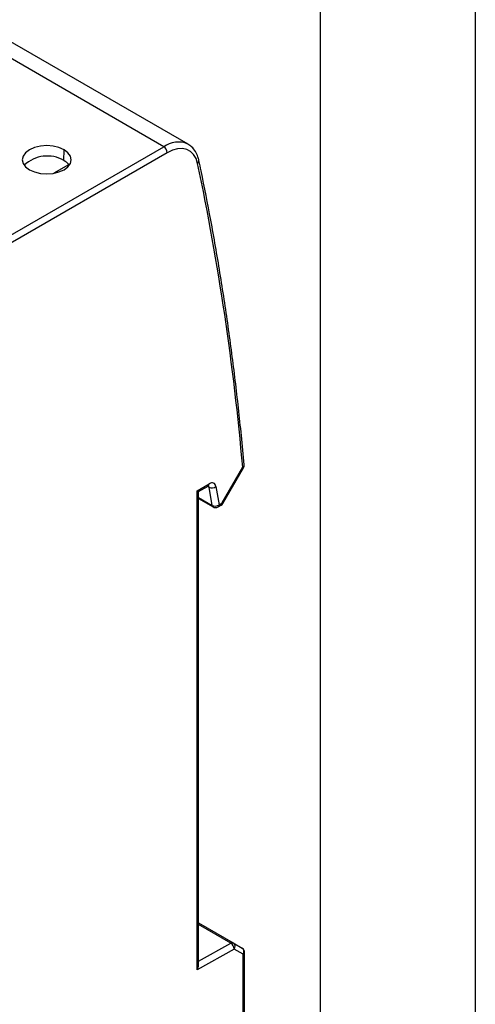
# Model space of a CAD drawing. Header units: millimetres. Extents: x 0 to 349, y 0 to 270.
# Tile 8 of 9: x 326 to 349, y 194 to 244. Entities that reach past the tile are written whole.
import ezdxf

# ---------------------------------------------------------------- set-up
doc = ezdxf.new("R2010")
doc.units = ezdxf.units.MM
doc.header["$LTSCALE"] = 1.25
doc.layers.add('TEXT', color=140, linetype='Continuous', lineweight=25)

msp = doc.modelspace()

# ---------------------------------------------------------------- linework, layer by layer
at = {"color": 7, "linetype": 'Continuous'}
msp.add_line((349.253, 269.878), (349.253, 0.003), dxfattribs=at)
for p, q in [((333.315, 237.673), (314.812, 248.355)), ((334.565, 237.797), (316.062, 248.479)), ((284.639, 209.573), (333.315, 237.673)), ((333.492, 237.367), (284.816, 209.267)), ((328.206, 236.969), (328.214, 237.518)), ((327.702, 236.331), (328.458, 236.76)), ((328.457, 236.715), (328.458, 236.76)), ((336.302, 219.461), (337.355, 221.285)), ((336.342, 219.438), (337.395, 221.262)), ((335.02, 220.082), (335.638, 220.438)), ((335.02, 195.589), (335.02, 220.082)), ((335.092, 220.038), (335.586, 220.324)), ((335.093, 195.831), (335.093, 220.042)), ((335.635, 220.268), (335.562, 220.31)), ((335.791, 219.335), (335.635, 220.268)), ((335.986, 220.302), (336.142, 219.369)), ((335.093, 219.738), (335.791, 219.335)), ((335.093, 219.685), (335.841, 219.254)), ((336.091, 219.254), (336.25, 219.346)), ((336.142, 219.369), (336.302, 219.461)), ((335.093, 197.992), (336.87, 196.967)), ((336.748, 196.956), (335.093, 197.911)), ((335.093, 196.034), (336.748, 196.956)), ((336.87, 196.967), (337.325, 196.704)), ((336.922, 196.648), (335.02, 195.589)), ((337.377, 196.385), (336.922, 196.648)), ((337.377, 180.615), (337.377, 196.385)), ((337.45, 180.717), (337.45, 196.487))]:
    msp.add_line(p, q)
at = {"flags": 128}
for points in [[(328.214, 237.518), (327.955, 237.633), (327.654, 237.705), (327.33, 237.73), (327.007, 237.705), (326.705, 237.633), (326.447, 237.518), (326.248, 237.369), (326.123, 237.195), (326.08, 237.008), (326.123, 236.821), (326.248, 236.647), (326.447, 236.498)], [(326.447, 236.498), (326.705, 236.383), (327.007, 236.311), (327.33, 236.286), (327.654, 236.311), (327.955, 236.383), (328.214, 236.498), (328.413, 236.647), (328.538, 236.821), (328.58, 237.008), (328.538, 237.195), (328.413, 237.369), (328.214, 237.518)], [(335.046, 236.82), (334.966, 237.071), (334.845, 237.278), (334.684, 237.435), (334.489, 237.537), (334.266, 237.582), (334.021, 237.568), (333.76, 237.496), (333.492, 237.367)], [(335.986, 220.302), (335.97, 220.361), (335.944, 220.411), (335.909, 220.449), (335.865, 220.474), (335.815, 220.486), (335.759, 220.483), (335.699, 220.467), (335.638, 220.438)]]:
    msp.add_lwpolyline(points, dxfattribs=at)
for centre, radius, start, end in [((334.047, 236.674), 1.239, 66.2872, 126.2282), ((333.108, 237.35), 0.384, 2.6055, 57.3945), ((327.353, 235.509), 1.691, 59.6859, 133.9413), ((327.783, 236.205), 0.873, 39.4049, 61.0183), ((334.952, 236.953), 0.163, 305.148, 7.3468), ((206.662, 209.795), 131.198, 5.02443, 11.88736), ((337.286, 221.408), 0.141, 299.3056, 0.393), ((337.304, 221.4), 0.126, 294.3747, 354.3052), ((308.388, 171.091), 57.953, 59.96536, 60.01072), ((337.179, 221.387), 0.25, 330, 0), ((337.179, 221.387), 0.25, 0, 5.1344), ((335.519, 220.423), 0.12, 304.0564, 7.2558), ((335.516, 220.253), 0.12, 7.1813, 42.3093), ((335.783, 220.57), 0.336, 243.9083, 307.1281), ((335.939, 219.637), 0.336, 243.9083, 307.1281), ((335.899, 219.345), 0.108, 185.459, 237.2631), ((335.966, 219.471), 0.25, 240.0027, 299.9973), ((336.02, 219.355), 0.123, 305.0133, 6.2988), ((336.18, 219.447), 0.123, 305.0133, 6.2988), ((336.125, 219.563), 0.25, 299.9973, 330), ((307.335, 169.267), 57.953, 59.96536, 60.01072), ((336.818, 196.854), 0.124, 65.4133, 124.5447), ((336.543, 196.638), 0.379, 1.5835, 57.2669), ((336.733, 196.781), 0.231, 324.8149, 53.6488), ((337.2, 196.487), 0.25, 0, 59.9946), ((337.189, 196.518), 0.231, 324.8149, 53.6488), ((337.325, 196.5), 0.126, 294.3747, 354.3052)]:
    msp.add_arc(centre, radius, start, end)
for points, knots in [([(335.114, 236.974), (335.099, 237.033), (335.058, 237.201), (334.942, 237.443), (334.763, 237.67), (334.609, 237.764), (334.539, 237.807)], [0, 0, 0, 0, 0.162123, 0.461967, 0.755275, 1, 1, 1, 1]), ([(337.428, 221.409), (337.381, 221.909), (337.247, 223.357), (336.983, 225.724), (336.619, 228.499), (336.201, 231.234), (335.739, 233.88), (335.365, 235.785), (335.152, 236.794), (335.114, 236.974)], [0, 0, 0, 0, 0.0926842, 0.2687636, 0.4448451, 0.6209254, 0.7970042, 0.9638097, 1, 1, 1, 1]), ([(335.02, 220.082), (335.043, 220.068), (335.084, 220.045), (335.087, 220.043), (335.089, 220.042)], [0, 0, 0, 0, 0.563292, 1, 1, 1, 1]), ([(335.586, 220.324), (335.597, 220.329), (335.617, 220.339), (335.618, 220.338), (335.618, 220.338)], [0, 0, 0, 0, 0.515204, 1, 1, 1, 1]), ([(335.02, 195.589), (335.043, 195.633), (335.084, 195.711), (335.087, 195.795), (335.089, 195.831)], [0, 0, 0, 0, 0.562853, 1, 1, 1, 1])]:
    msp.add_open_spline(points, degree=3, knots=knots)
at = {"layer": 'TEXT'}
msp.add_line((341.312, 261.938), (341.312, 7.938), dxfattribs=at)

doc.saveas('drawing.dxf')
